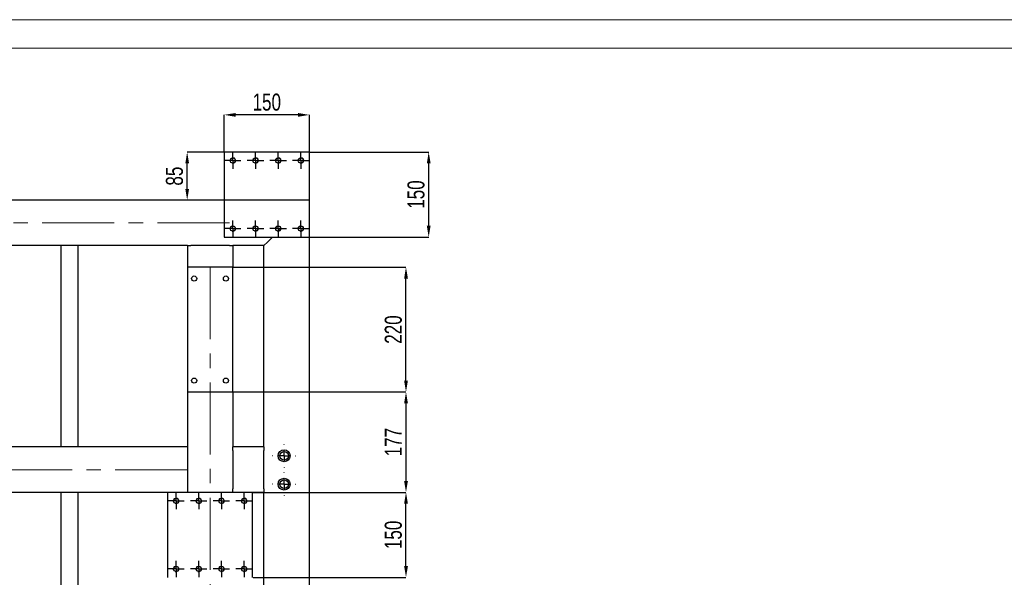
# Model space of a CAD drawing. Header units: millimetres. Extents: x 0 to 841, y 0 to 594.
# Tile 8 of 16: x 241 to 415, y 496 to 594. Entities that reach past the tile are written whole.
import ezdxf

# ---------------------------------------------------------------- set-up
doc = ezdxf.new("R2010")
doc.units = ezdxf.units.MM
doc.header["$PDSIZE"] = -1
doc.linetypes.add('CENTERX2', pattern=[20.32, 12.7, -2.54, 2.54, -2.54])
for name, color, linetype in [('COTES', 1, 'Continuous'), ('TRAIT-FINS', 9, 'Continuous'), ('TRAIT-MIXTES', 3, 'CENTERX2')]:
    doc.layers.add(name, color=color, linetype=linetype)
doc.layers.add('TRAIT-FORT', color=4, linetype='Continuous', lineweight=25)
doc.styles.add('SLDTEXTSTYLE0', font='TXT', dxfattribs={"width": 0.75})
doc.dimstyles.new('SLDDIMSTYLE1', dxfattribs={"dimtxt": 3, "dimasz": 2, "dimexe": 0, "dimexo": 0.0625, "dimgap": 0.75, "dimtad": 1, "dimdec": 0, "dimlfac": 10, "dimrnd": 1e-09, "dimzin": 12, "dimdsep": 46, "dimtxsty": 'SLDTEXTSTYLE0', "dimsah": 1, "dimcen": 0.09, "dimadec": 0, "dimazin": 3, "dimtfac": 1, "dimtdec": 0, "dimtofl": 0, "dimtmove": 0, "dimatfit": 3, "dimfxl": 1, "dimfrac": 2, "dimtolj": 1, "dimtzin": 12, "dimarcsym": 0})

# ---------------------------------------------------------------- blocks, each defined once
blk = doc.blocks.new('_D_77')
at = {"layer": 'COTES', "color": 0, "lineweight": -2, "transparency": 16777216}
for p, q in [((292.55, 570.67), (313.51, 570.67)), ((313.51, 557.67), (313.51, 568.67)), ((292.55, 555.67), (313.51, 555.67))]:
    blk.add_line(p, q, dxfattribs=at)
at = {"layer": 'COTES', "color": 0, "transparency": 16777216}
for points in [[(313.18, 568.67), (313.85, 568.67), (313.51, 570.67)], [(313.18, 557.67), (313.85, 557.67), (313.51, 555.67)]]:
    blk.add_solid(points, dxfattribs=at)
at = {"layer": 'Defpoints', "color": 0, "transparency": 16777216}
for p in [(292.48, 570.67), (313.51, 570.67), (292.48, 555.67)]:
    blk.add_point(p, dxfattribs=at)
at = {"layer": 'COTES', "color": 0, "transparency": 16777216, "insert": (309.76, 563.17), "char_height": 3, "attachment_point": 2, "rotation": 90, "style": 'SLDTEXTSTYLE0'}
blk.add_mtext('\\A1;150', dxfattribs=at)
blk = doc.blocks.new('_D_78')
at = {"layer": 'COTES', "color": 0, "lineweight": -2, "transparency": 16777216}
for p, q in [((282.55, 510.67), (309.51, 510.67)), ((309.51, 497.67), (309.51, 508.67)), ((282.55, 495.67), (309.51, 495.67))]:
    blk.add_line(p, q, dxfattribs=at)
at = {"layer": 'COTES', "color": 0, "transparency": 16777216}
for points in [[(309.18, 508.67), (309.85, 508.67), (309.51, 510.67)], [(309.18, 497.67), (309.85, 497.67), (309.51, 495.67)]]:
    blk.add_solid(points, dxfattribs=at)
at = {"layer": 'Defpoints', "color": 0, "transparency": 16777216}
for p in [(282.48, 510.67), (309.51, 510.67), (282.48, 495.67)]:
    blk.add_point(p, dxfattribs=at)
at = {"layer": 'COTES', "color": 0, "transparency": 16777216, "insert": (305.76, 503.17), "char_height": 3, "attachment_point": 2, "rotation": 90, "style": 'SLDTEXTSTYLE0'}
blk.add_mtext('\\A1;150', dxfattribs=at)
blk = doc.blocks.new('_D_79')
at = {"layer": 'COTES', "color": 0, "lineweight": -2, "transparency": 16777216}
for p, q in [((279.05, 550.37), (309.51, 550.37)), ((309.51, 530.37), (309.51, 548.37)), ((279.05, 528.37), (309.51, 528.37))]:
    blk.add_line(p, q, dxfattribs=at)
at = {"layer": 'COTES', "color": 0, "transparency": 16777216}
for points in [[(309.18, 548.37), (309.85, 548.37), (309.51, 550.37)], [(309.18, 530.37), (309.85, 530.37), (309.51, 528.37)]]:
    blk.add_solid(points, dxfattribs=at)
at = {"layer": 'Defpoints', "color": 0, "transparency": 16777216}
for p in [(278.98, 550.37), (309.51, 550.37), (278.98, 528.37)]:
    blk.add_point(p, dxfattribs=at)
at = {"layer": 'COTES', "color": 0, "transparency": 16777216, "insert": (305.76, 539.37), "char_height": 3, "attachment_point": 2, "rotation": 90, "style": 'SLDTEXTSTYLE0'}
blk.add_mtext('\\A1;220', dxfattribs=at)
blk = doc.blocks.new('_D_80')
at = {"layer": 'COTES', "color": 0, "lineweight": -2, "transparency": 16777216}
for p, q in [((279.05, 528.37), (309.51, 528.37)), ((309.51, 526.37), (309.51, 512.67)), ((282.55, 510.67), (309.51, 510.67))]:
    blk.add_line(p, q, dxfattribs=at)
at = {"layer": 'COTES', "color": 0, "transparency": 16777216}
for points in [[(309.18, 526.37), (309.85, 526.37), (309.51, 528.37)], [(309.18, 512.67), (309.85, 512.67), (309.51, 510.67)]]:
    blk.add_solid(points, dxfattribs=at)
at = {"layer": 'Defpoints', "color": 0, "transparency": 16777216}
for p in [(278.98, 528.37), (282.48, 510.67), (309.51, 510.67)]:
    blk.add_point(p, dxfattribs=at)
at = {"layer": 'COTES', "color": 0, "transparency": 16777216, "insert": (305.76, 519.52), "char_height": 3, "attachment_point": 2, "rotation": 90, "style": 'SLDTEXTSTYLE0'}
blk.add_mtext('\\A1;177', dxfattribs=at)
blk = doc.blocks.new('_D_83')
at = {"layer": 'COTES', "color": 0, "lineweight": -2, "transparency": 16777216}
for p, q in [((277.42, 570.67), (270.95, 570.67)), ((270.95, 564.17), (270.95, 568.67)), ((292.42, 562.17), (270.95, 562.17))]:
    blk.add_line(p, q, dxfattribs=at)
at = {"layer": 'COTES', "color": 0, "transparency": 16777216}
for points in [[(270.62, 568.67), (271.28, 568.67), (270.95, 570.67)], [(270.62, 564.17), (271.28, 564.17), (270.95, 562.17)]]:
    blk.add_solid(points, dxfattribs=at)
at = {"layer": 'Defpoints', "color": 0, "transparency": 16777216}
for p in [(270.95, 570.67), (277.48, 570.67), (292.48, 562.17)]:
    blk.add_point(p, dxfattribs=at)
at = {"layer": 'COTES', "color": 0, "transparency": 16777216, "insert": (267.2, 566.42), "char_height": 3, "attachment_point": 2, "rotation": 90, "style": 'SLDTEXTSTYLE0'}
blk.add_mtext('\\A1;85', dxfattribs=at)
blk = doc.blocks.new('_D_84')
at = {"layer": 'COTES', "color": 0, "lineweight": -2, "transparency": 16777216}
for p, q in [((277.48, 570.73), (277.48, 577.22)), ((290.48, 577.22), (279.48, 577.22)), ((292.48, 570.73), (292.48, 577.22))]:
    blk.add_line(p, q, dxfattribs=at)
at = {"layer": 'COTES', "color": 0, "transparency": 16777216}
for points in [[(279.48, 577.55), (279.48, 576.88), (277.48, 577.22)], [(290.48, 577.55), (290.48, 576.88), (292.48, 577.22)]]:
    blk.add_solid(points, dxfattribs=at)
at = {"layer": 'Defpoints', "color": 0, "transparency": 16777216}
for p in [(277.48, 577.22), (277.48, 570.67), (292.48, 570.67)]:
    blk.add_point(p, dxfattribs=at)
at = {"layer": 'COTES', "color": 0, "transparency": 16777216, "insert": (284.98, 580.97), "char_height": 3, "attachment_point": 2, "style": 'SLDTEXTSTYLE0'}
blk.add_mtext('\\A1;150', dxfattribs=at)
blk = doc.blocks.new('SW_CENTERMARKSYMBOL_24')
at = {"layer": 'TRAIT-MIXTES', "color": 0}
for p, q in [((-1, 0), (-1.45, 0)), ((0, 0), (-1, 0)), ((0, 1), (0, 1.45)), ((0, 0), (0, 1)), ((0, 0), (0, -1)), ((0, 0), (1, 0)), ((1, 0), (1.45, 0)), ((0, -1), (0, -1.45))]:
    blk.add_line(p, q, dxfattribs=at)
blk = doc.blocks.new('SW_CENTERMARKSYMBOL_25')
at = {"layer": 'TRAIT-MIXTES', "color": 0}
for p, q in [((-1, 0), (-1.45, 0)), ((0, 0), (-1, 0)), ((0, 1), (0, 1.45)), ((0, 0), (0, 1)), ((0, 0), (0, -1)), ((0, 0), (1, 0)), ((1, 0), (1.45, 0)), ((0, -1), (0, -1.45))]:
    blk.add_line(p, q, dxfattribs=at)
blk = doc.blocks.new('SW_CENTERMARKSYMBOL_26')
at = {"layer": 'TRAIT-MIXTES', "color": 0}
for p, q in [((-1, 0), (-1.45, 0)), ((0, 0), (-1, 0)), ((0, 1), (0, 1.45)), ((0, 0), (0, 1)), ((0, 0), (0, -1)), ((0, 0), (1, 0)), ((1, 0), (1.45, 0)), ((0, -1), (0, -1.45))]:
    blk.add_line(p, q, dxfattribs=at)
blk = doc.blocks.new('SW_CENTERMARKSYMBOL_27')
at = {"layer": 'TRAIT-MIXTES', "color": 0}
for p, q in [((-1, 0), (-1.45, 0)), ((0, 0), (-1, 0)), ((0, 1), (0, 1.45)), ((0, 0), (0, 1)), ((0, 0), (0, -1)), ((0, 0), (1, 0)), ((1, 0), (1.45, 0)), ((0, -1), (0, -1.45))]:
    blk.add_line(p, q, dxfattribs=at)
blk = doc.blocks.new('SW_CENTERMARKSYMBOL_28')
at = {"layer": 'TRAIT-MIXTES', "color": 0}
for p, q in [((-1, 0), (-1.45, 0)), ((0, 0), (-1, 0)), ((0, 1), (0, 1.45)), ((0, 0), (0, 1)), ((0, 0), (0, -1)), ((0, 0), (1, 0)), ((1, 0), (1.45, 0)), ((0, -1), (0, -1.45))]:
    blk.add_line(p, q, dxfattribs=at)
blk = doc.blocks.new('SW_CENTERMARKSYMBOL_29')
at = {"layer": 'TRAIT-MIXTES', "color": 0}
for p, q in [((-1, 0), (-1.45, 0)), ((0, 0), (-1, 0)), ((0, 1), (0, 1.45)), ((0, 0), (0, 1)), ((0, 0), (0, -1)), ((0, 0), (1, 0)), ((1, 0), (1.45, 0)), ((0, -1), (0, -1.45))]:
    blk.add_line(p, q, dxfattribs=at)
blk = doc.blocks.new('SW_CENTERMARKSYMBOL_30')
at = {"layer": 'TRAIT-MIXTES', "color": 0}
for p, q in [((-1, 0), (-1.45, 0)), ((0, 0), (-1, 0)), ((0, 1), (0, 1.45)), ((0, 0), (0, 1)), ((0, 0), (0, -1)), ((0, 0), (1, 0)), ((1, 0), (1.45, 0)), ((0, -1), (0, -1.45))]:
    blk.add_line(p, q, dxfattribs=at)
blk = doc.blocks.new('SW_CENTERMARKSYMBOL_31')
at = {"layer": 'TRAIT-MIXTES', "color": 0}
for p, q in [((-1, 0), (-1.45, 0)), ((0, 0), (-1, 0)), ((0, 1), (0, 1.45)), ((0, 0), (0, 1)), ((0, 0), (0, -1)), ((0, 0), (1, 0)), ((1, 0), (1.45, 0)), ((0, -1), (0, -1.45))]:
    blk.add_line(p, q, dxfattribs=at)
blk = doc.blocks.new('SW_CENTERMARKSYMBOL_69')
at = {"layer": 'TRAIT-MIXTES', "color": 0}
for p, q in [((0, 2), (0, 2.05)), ((-2, 0), (-2.05, 0)), ((0, 0), (-1, 0)), ((0, 0), (0, 1)), ((0, 0), (0, -1)), ((0, 0), (1, 0)), ((2, 0), (2.05, 0)), ((0, -2), (0, -2.05))]:
    blk.add_line(p, q, dxfattribs=at)
blk = doc.blocks.new('SW_CENTERMARKSYMBOL_70')
at = {"layer": 'TRAIT-MIXTES', "color": 0}
for p, q in [((0, 2), (0, 2.05)), ((-2, 0), (-2.05, 0)), ((0, 0), (-1, 0)), ((0, 0), (0, 1)), ((0, 0), (0, -1)), ((0, 0), (1, 0)), ((2, 0), (2.05, 0)), ((0, -2), (0, -2.05))]:
    blk.add_line(p, q, dxfattribs=at)
blk = doc.blocks.new('SW_CENTERMARKSYMBOL_79')
at = {"layer": 'TRAIT-MIXTES', "color": 0}
for p, q in [((-1, 0), (-1.45, 0)), ((0, 0), (-1, 0)), ((0, 1), (0, 1.45)), ((0, 0), (0, 1)), ((0, 0), (0, -1)), ((0, 0), (1, 0)), ((1, 0), (1.45, 0)), ((0, -1), (0, -1.45))]:
    blk.add_line(p, q, dxfattribs=at)
blk = doc.blocks.new('SW_CENTERMARKSYMBOL_80')
at = {"layer": 'TRAIT-MIXTES', "color": 0}
for p, q in [((-1, 0), (-1.45, 0)), ((0, 0), (-1, 0)), ((0, 1), (0, 1.45)), ((0, 0), (0, 1)), ((0, 0), (0, -1)), ((0, 0), (1, 0)), ((1, 0), (1.45, 0)), ((0, -1), (0, -1.45))]:
    blk.add_line(p, q, dxfattribs=at)
blk = doc.blocks.new('SW_CENTERMARKSYMBOL_81')
at = {"layer": 'TRAIT-MIXTES', "color": 0}
for p, q in [((-1, 0), (-1.45, 0)), ((0, 0), (-1, 0)), ((0, 1), (0, 1.45)), ((0, 0), (0, 1)), ((0, 0), (0, -1)), ((0, 0), (1, 0)), ((1, 0), (1.45, 0)), ((0, -1), (0, -1.45))]:
    blk.add_line(p, q, dxfattribs=at)
blk = doc.blocks.new('SW_CENTERMARKSYMBOL_82')
at = {"layer": 'TRAIT-MIXTES', "color": 0}
for p, q in [((-1, 0), (-1.45, 0)), ((0, 0), (-1, 0)), ((0, 1), (0, 1.45)), ((0, 0), (0, 1)), ((0, 0), (0, -1)), ((0, 0), (1, 0)), ((1, 0), (1.45, 0)), ((0, -1), (0, -1.45))]:
    blk.add_line(p, q, dxfattribs=at)
blk = doc.blocks.new('SW_CENTERMARKSYMBOL_83')
at = {"layer": 'TRAIT-MIXTES', "color": 0}
for p, q in [((-1, 0), (-1.45, 0)), ((0, 0), (-1, 0)), ((0, 1), (0, 1.45)), ((0, 0), (0, 1)), ((0, 0), (0, -1)), ((0, 0), (1, 0)), ((1, 0), (1.45, 0)), ((0, -1), (0, -1.45))]:
    blk.add_line(p, q, dxfattribs=at)
blk = doc.blocks.new('SW_CENTERMARKSYMBOL_84')
at = {"layer": 'TRAIT-MIXTES', "color": 0}
for p, q in [((-1, 0), (-1.45, 0)), ((0, 0), (-1, 0)), ((0, 1), (0, 1.45)), ((0, 0), (0, 1)), ((0, 0), (0, -1)), ((0, 0), (1, 0)), ((1, 0), (1.45, 0)), ((0, -1), (0, -1.45))]:
    blk.add_line(p, q, dxfattribs=at)
blk = doc.blocks.new('SW_CENTERMARKSYMBOL_85')
at = {"layer": 'TRAIT-MIXTES', "color": 0}
for p, q in [((-1, 0), (-1.45, 0)), ((0, 0), (-1, 0)), ((0, 1), (0, 1.45)), ((0, 0), (0, 1)), ((0, 0), (0, -1)), ((0, 0), (1, 0)), ((1, 0), (1.45, 0)), ((0, -1), (0, -1.45))]:
    blk.add_line(p, q, dxfattribs=at)
blk = doc.blocks.new('SW_CENTERMARKSYMBOL_86')
at = {"layer": 'TRAIT-MIXTES', "color": 0}
for p, q in [((-1, 0), (-1.45, 0)), ((0, 0), (-1, 0)), ((0, 1), (0, 1.45)), ((0, 0), (0, 1)), ((0, 0), (0, -1)), ((0, 0), (1, 0)), ((1, 0), (1.45, 0)), ((0, -1), (0, -1.45))]:
    blk.add_line(p, q, dxfattribs=at)

msp = doc.modelspace()

# ---------------------------------------------------------------- linework, layer by layer
at = {"lineweight": 18}
for p, q in [((841, 594), (0, 594)), ((836, 589), (5, 589))]:
    msp.add_line(p, q, dxfattribs=at)
at = {"layer": 'TRAIT-FINS', "lineweight": 18}
for centre in [(278.983, 569.166), (282.983, 569.166), (286.983, 569.166), (290.983, 569.166), (278.983, 557.166), (282.983, 557.166), (286.983, 557.166), (290.983, 557.166), (268.983, 509.166), (272.983, 509.166), (276.983, 509.166), (280.983, 509.166), (268.983, 497.166), (272.983, 497.166), (276.983, 497.166), (280.983, 497.166)]:
    msp.add_arc(centre, 0.5, 255, 195, dxfattribs=at)
at = {"layer": 'TRAIT-FORT', "lineweight": 25}
for p, q in [((292.483, 570.666), (277.483, 570.666)), ((277.483, 570.666), (277.483, 555.666)), ((292.483, 555.666), (292.483, 570.666)), ((277.483, 562.166), (217.183, 562.166)), ((287.43, 557.113), (287.037, 556.719)), ((277.483, 555.666), (292.483, 555.666)), ((285.983, 555.666), (285.083, 554.766)), ((292.483, 393.166), (292.483, 555.666)), ((270.983, 554.166), (217.183, 554.166)), ((248.683, 554.166), (248.683, 518.666)), ((251.683, 554.166), (251.683, 518.666)), ((270.983, 554.166), (270.983, 550.366)), ((270.983, 554.166), (271.583, 554.166)), ((278.383, 554.166), (271.583, 554.166)), ((278.383, 554.166), (278.983, 554.166)), ((278.983, 554.166), (278.983, 550.366)), ((284.483, 554.166), (278.983, 554.166)), ((285.083, 554.766), (284.483, 554.166)), ((284.483, 554.166), (285.083, 554.766)), ((284.483, 518.666), (284.483, 554.166)), ((278.983, 550.366), (270.983, 550.366)), ((270.983, 550.366), (270.983, 528.366)), ((278.983, 528.366), (278.983, 550.366)), ((270.983, 528.366), (278.983, 528.366)), ((270.983, 528.366), (270.983, 518.666)), ((278.983, 528.366), (278.983, 518.666)), ((270.983, 518.666), (217.183, 518.666)), ((270.983, 518.666), (270.983, 518.066)), ((270.983, 518.066), (270.983, 511.266)), ((284.483, 518.666), (278.983, 518.666)), ((278.983, 518.066), (278.983, 518.666)), ((278.983, 518.066), (278.983, 511.266)), ((284.483, 518.666), (284.483, 518.066)), ((284.483, 511.266), (284.483, 518.066)), ((267.483, 510.666), (217.183, 510.666)), ((248.683, 510.666), (248.683, 411.166)), ((251.683, 510.666), (251.683, 411.166)), ((282.483, 510.666), (267.483, 510.666)), ((267.483, 510.666), (267.483, 495.666)), ((270.983, 511.266), (270.983, 510.666)), ((278.983, 510.666), (278.983, 511.266)), ((282.483, 495.666), (282.483, 510.666)), ((284.483, 510.666), (282.483, 510.666)), ((284.483, 511.266), (284.483, 510.666)), ((284.483, 411.166), (284.483, 510.666))]:
    msp.add_line(p, q, dxfattribs=at)
for centre, radius in [((278.983, 569.166), 0.45), ((282.983, 569.166), 0.45), ((286.983, 569.166), 0.45), ((290.983, 569.166), 0.45), ((278.983, 557.166), 0.45), ((282.983, 557.166), 0.45), ((286.983, 557.166), 0.45), ((290.983, 557.166), 0.45), ((272.183, 548.366), 0.45), ((277.783, 548.366), 0.45), ((272.183, 530.366), 0.45), ((277.783, 530.366), 0.45), ((288.033, 517.112), 1.05), ((288.033, 517.112), 0.75), ((288.033, 512.112), 1.05), ((288.033, 512.112), 0.75), ((268.983, 509.166), 0.45), ((272.983, 509.166), 0.45), ((276.983, 509.166), 0.45), ((280.983, 509.166), 0.45), ((268.983, 497.166), 0.45), ((272.983, 497.166), 0.45), ((276.983, 497.166), 0.45), ((280.983, 497.166), 0.45)]:
    msp.add_circle(centre, radius, dxfattribs=at)
at = {"layer": 'TRAIT-MIXTES', "lineweight": 18}
for p, q in [((278.415, 558.166), (111.037, 558.166)), ((274.983, 550.366), (274.983, 394.279)), ((270.983, 514.666), (166.983, 514.666))]:
    msp.add_line(p, q, dxfattribs=at)

# ---------------------------------------------------------------- block references
at = {"layer": 'TRAIT-MIXTES'}
for name, p in [('SW_CENTERMARKSYMBOL_79', (278.983, 569.166)), ('SW_CENTERMARKSYMBOL_81', (282.983, 569.166)), ('SW_CENTERMARKSYMBOL_83', (286.983, 569.166)), ('SW_CENTERMARKSYMBOL_84', (290.983, 569.166)), ('SW_CENTERMARKSYMBOL_86', (278.983, 557.166)), ('SW_CENTERMARKSYMBOL_80', (282.983, 557.166)), ('SW_CENTERMARKSYMBOL_85', (286.983, 557.166)), ('SW_CENTERMARKSYMBOL_82', (290.983, 557.166)), ('SW_CENTERMARKSYMBOL_70', (288.033, 517.112)), ('SW_CENTERMARKSYMBOL_69', (288.033, 512.112)), ('SW_CENTERMARKSYMBOL_24', (268.983, 509.166)), ('SW_CENTERMARKSYMBOL_26', (272.983, 509.166)), ('SW_CENTERMARKSYMBOL_28', (276.983, 509.166)), ('SW_CENTERMARKSYMBOL_29', (280.983, 509.166)), ('SW_CENTERMARKSYMBOL_31', (268.983, 497.166)), ('SW_CENTERMARKSYMBOL_25', (272.983, 497.166)), ('SW_CENTERMARKSYMBOL_30', (276.983, 497.166)), ('SW_CENTERMARKSYMBOL_27', (280.983, 497.166))]:
    msp.add_blockref(name, p, dxfattribs=at)

# ---------------------------------------------------------------- dimensions: what is measured, and where the dimension line sits
at = {"layer": 'COTES'}
dim = msp.add_linear_dim(base=(277.483, 577.217), p1=(292.483, 570.666), p2=(277.483, 570.666), dimstyle='SLDDIMSTYLE1', dxfattribs=at)
dim.commit()
dim.dimension.update_dxf_attribs({"geometry": '_D_84', "text_midpoint": (284.983, 577.217), "dimtype": 160})
for base, p1, p2, picture, middle in [((270.949, 570.666), (292.483, 562.166), (277.483, 570.666), '_D_83', (270.949, 566.416)), ((313.512, 570.666), (292.483, 555.666), (292.483, 570.666), '_D_77', (313.512, 563.166)), ((309.512, 550.366), (278.983, 528.366), (278.983, 550.366), '_D_79', (309.512, 539.366)), ((309.512, 510.666), (278.983, 528.366), (282.483, 510.666), '_D_80', (309.512, 519.516)), ((309.512, 510.666), (282.483, 495.666), (282.483, 510.666), '_D_78', (309.512, 503.166))]:
    dim = msp.add_linear_dim(base=base, p1=p1, p2=p2, angle=90, dimstyle='SLDDIMSTYLE1', dxfattribs=at)
    dim.commit()
    dim.dimension.update_dxf_attribs({"geometry": picture, "text_midpoint": middle, "dimtype": 160})

doc.saveas('drawing.dxf')
